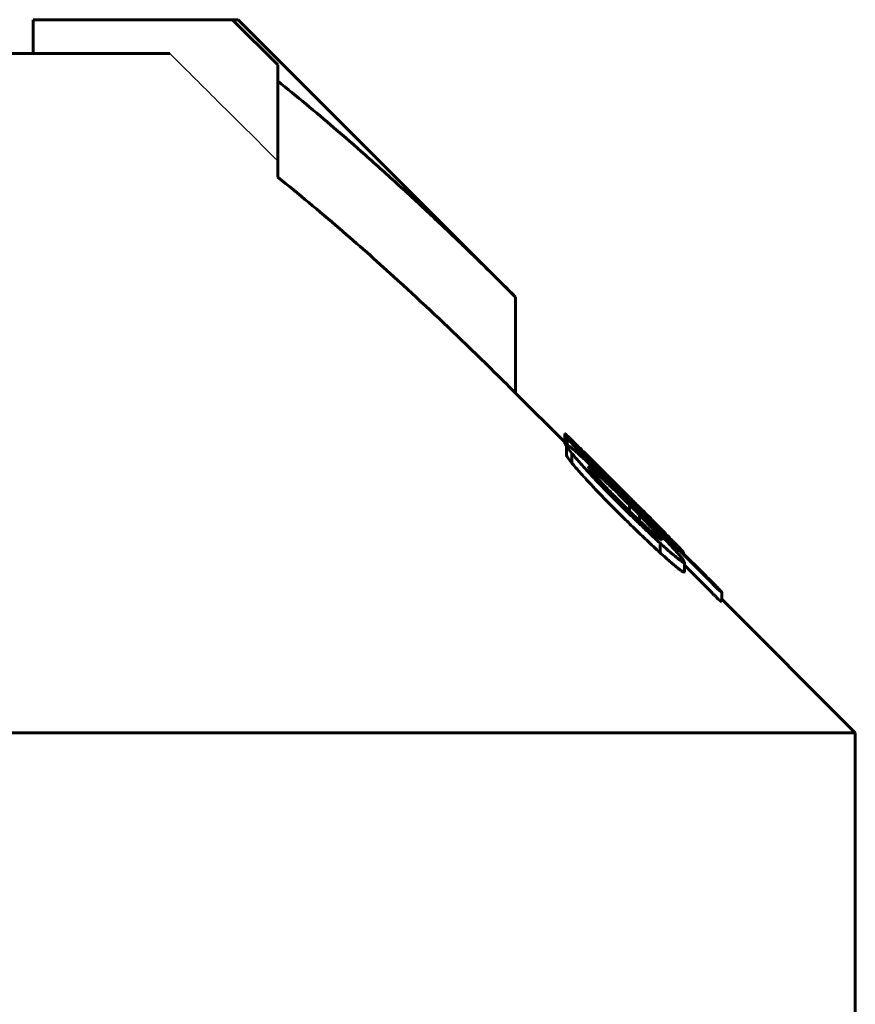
# Model space of a CAD drawing. Header units: millimetres. Extents: x -197 to 407, y -97 to 107.
# Tile 7 of 16: x 15 to 28, y 90 to 105. Entities that reach past the tile are written whole.
import ezdxf

# ---------------------------------------------------------------- set-up
doc = ezdxf.new("R2010")
doc.units = ezdxf.units.MM
doc.linetypes.add('K5LT-1', pattern=[0])
doc.linetypes.add('K5LT_BASIC', pattern=[0])
doc.layers.add('Системный слой (1)', color=7, linetype='Continuous', true_color=0x6c6c6c)

# ---------------------------------------------------------------- blocks, each defined once
blk = doc.blocks.new('U7')
at = {"layer": 'Системный слой (1)', "color": 150, "linetype": 'K5LT_BASIC', "lineweight": 60, "true_color": 0x0080ff}
for p, q in [((23.223, 98.585), (22.5, 99.308)), ((27.5, 94.308), (25.535, 96.273))]:
    blk.add_line(p, q, dxfattribs=at)
blk = doc.blocks.new('U16')
at = {"layer": 'Системный слой (1)', "color": 150, "linetype": 'K5LT_BASIC', "lineweight": 60, "true_color": 0x0080ff}
for p, q in [((24.967, 96.966), (24.968, 96.965)), ((24.968, 96.965), (24.969, 96.964)), ((24.969, 96.964), (24.969, 96.963))]:
    blk.add_line(p, q, dxfattribs=at)
blk = doc.blocks.new('U17')
at = {"layer": 'Системный слой (1)', "color": 150, "linetype": 'K5LT_BASIC', "lineweight": 60, "true_color": 0x0080ff}
for p, q in [((23.223, 98.568), (23.226, 98.563)), ((23.226, 98.563), (23.235, 98.552)), ((23.235, 98.552), (23.249, 98.535))]:
    blk.add_line(p, q, dxfattribs=at)

msp = doc.modelspace()

# ---------------------------------------------------------------- linework, layer by layer
at = {"layer": 'Системный слой (1)', "color": 150, "linetype": 'K5LT_BASIC', "lineweight": 60, "true_color": 0x0080ff}
for p, q in [((18.331, 104.808), (15.401, 104.808)), ((15.401, 104.308), (15.401, 104.808)), ((19, 104.142), (18.331, 104.808)), ((18.331, 104.808), (18.414, 104.808)), ((22.5, 100.722), (18.414, 104.808)), ((1.75, 104.308), (17.412, 104.308)), ((19, 103.902), (19, 104.142)), ((19, 102.488), (19, 103.902)), ((22.5, 99.308), (22.5, 100.722)), ((23.223, 98.568), (23.223, 98.71)), ((23.259, 98.642), (23.259, 98.646)), ((23.259, 98.544), (23.259, 98.642)), ((23.249, 98.398), (23.249, 98.539)), ((23.39, 98.524), (23.39, 98.524)), ((25.386, 96.513), (23.39, 98.504)), ((23.329, 98.279), (23.329, 98.421)), ((23.514, 98.415), (23.514, 98.424)), ((23.606, 98.166), (23.606, 98.201)), ((23.921, 98.028), (24.061, 97.888)), ((24.122, 97.746), (23.912, 97.953)), ((24.055, 97.86), (23.985, 97.93)), ((24.061, 97.888), (24.192, 97.757)), ((24.131, 97.737), (24.174, 97.695)), ((24.15, 97.765), (24.15, 97.794)), ((24.174, 97.574), (24.174, 97.665)), ((24.322, 97.43), (24.322, 97.515)), ((24.604, 97.33), (24.604, 97.329)), ((24.653, 97.151), (24.653, 97.141)), ((24.627, 96.957), (24.627, 97.098)), ((24.906, 97.01), (24.949, 96.967)), ((24.949, 96.967), (25.282, 96.635)), ((24.967, 96.968), (24.967, 96.967)), ((24.967, 96.949), (24.967, 96.967)), ((24.969, 96.948), (24.969, 96.963)), ((24.984, 96.676), (24.984, 96.817)), ((24.984, 96.773), (25.386, 96.372)), ((25.535, 96.233), (25.535, 96.374)), ((25.535, 96.374), (25.535, 96.374)), ((-27.5, 94.308), (27.5, 94.308)), ((27.5, 75.308), (27.5, 94.308))]:
    msp.add_line(p, q, dxfattribs=at)
at = {"layer": 'Системный слой (1)', "color": 7, "linetype": 'K5LT-1'}
msp.add_open_spline([(17.412, 104.308), (17.63, 104.091), (18.159, 103.564), (18.689, 103.038), (19, 102.727)], degree=3, knots=[0, 0, 0, 0, 1.30139, 3.163088, 3.163088, 3.163088, 3.163088], dxfattribs=at)
at = {"layer": 'Системный слой (1)', "color": 150, "linetype": 'K5LT_BASIC', "lineweight": 60, "true_color": 0x0080ff}
for points, knots in [([(22.5, 100.722), (22.251, 100.971), (21.849, 101.367), (21.276, 101.913), (20.788, 102.366), (20.3, 102.805), (19.708, 103.322), (19.278, 103.679), (19, 103.902)], [0, 0, 0, 0, 1.978899, 3.17739, 4.485674, 5.764378, 6.928204, 9, 9, 9, 9]), ([(19, 102.488), (19.305, 102.243), (19.878, 101.765), (20.802, 100.945), (21.665, 100.133), (22.258, 99.55), (22.5, 99.308)], [0, 0, 0, 0, 1.771844, 3.355019, 5.505196, 7, 7, 7, 7]), ([(23.486, 98.461), (23.437, 98.509), (23.375, 98.569), (23.292, 98.65), (23.25, 98.69), (23.227, 98.709), (23.223, 98.711), (23.223, 98.71)], [0, 0, 0, 0, 2.949434, 3.837152, 6.180712, 6.877607, 8, 8, 8, 8]), ([(23.223, 98.71), (23.223, 98.709), (23.224, 98.706), (23.231, 98.698), (23.24, 98.687), (23.257, 98.667), (23.281, 98.641), (23.323, 98.595), (23.361, 98.555), (23.39, 98.524)], [0, 0, 0, 0, 1.255401, 1.883708, 2.843687, 4.1306, 5.553603, 6.782332, 10, 10, 10, 10]), ([(23.39, 98.524), (23.379, 98.534), (23.364, 98.55), (23.342, 98.571), (23.326, 98.587), (23.308, 98.604), (23.292, 98.618), (23.279, 98.63), (23.267, 98.64), (23.262, 98.644), (23.259, 98.646)], [0, 0, 0, 0, 1.989945, 2.911403, 4.012689, 5.23408, 6.584187, 7.813659, 8.993648, 11, 11, 11, 11]), ([(23.259, 98.642), (23.269, 98.631), (23.289, 98.608), (23.32, 98.576), (23.349, 98.545), (23.371, 98.523), (23.384, 98.51), (23.39, 98.504)], [0, 0, 0, 0, 2.186738, 4.5665, 5.934341, 7.167334, 8, 8, 8, 8]), ([(23.912, 97.953), (23.855, 98.009), (23.779, 98.082), (23.664, 98.192), (23.586, 98.267), (23.5, 98.347), (23.434, 98.407), (23.381, 98.453), (23.338, 98.49), (23.302, 98.519), (23.27, 98.541), (23.252, 98.547), (23.249, 98.543), (23.249, 98.539)], [0, 0, 0, 0, 2.73894, 3.574488, 5.497153, 6.586259, 7.960984, 8.979843, 9.69967, 10.765083, 11.738397, 13.032945, 14, 14, 14, 14]), ([(23.249, 98.539), (23.249, 98.535), (23.254, 98.523), (23.278, 98.486), (23.307, 98.448), (23.329, 98.421)], [0, 0, 0, 0, 1.642134, 3.171794, 6, 6, 6, 6]), ([(23.921, 98.028), (23.873, 98.076), (23.803, 98.145), (23.711, 98.237), (23.613, 98.335), (23.537, 98.41), (23.486, 98.461)], [0, 0, 0, 0, 2.25945, 3.280631, 4.391725, 7, 7, 7, 7]), ([(23.249, 98.398), (23.249, 98.394), (23.254, 98.382), (23.278, 98.345), (23.307, 98.307), (23.329, 98.279)], [0, 0, 0, 0, 1.642134, 3.171794, 6, 6, 6, 6]), ([(23.329, 98.421), (23.363, 98.38), (23.425, 98.308), (23.523, 98.198), (23.608, 98.106), (23.691, 98.018), (23.841, 97.861), (23.972, 97.728), (24.078, 97.624)], [0, 0, 0, 0, 1.686677, 2.747215, 3.920043, 4.799042, 5.65045, 9, 9, 9, 9]), ([(23.985, 97.93), (23.932, 97.984), (23.837, 98.079), (23.734, 98.184), (23.662, 98.258), (23.618, 98.304), (23.578, 98.345), (23.55, 98.374), (23.528, 98.398), (23.513, 98.415), (23.504, 98.426), (23.499, 98.433), (23.497, 98.435), (23.497, 98.436)], [0, 0, 0, 0, 3.669405, 6.382492, 7.262153, 8.897688, 9.740477, 10.604791, 11.437362, 12.183081, 12.718073, 13.340195, 14, 14, 14, 14]), ([(23.514, 98.424), (23.511, 98.426), (23.506, 98.43), (23.502, 98.433), (23.499, 98.435), (23.498, 98.436), (23.497, 98.436), (23.497, 98.436)], [0, 0, 0, 0, 3.55862, 5.158078, 6.445499, 7.061448, 8, 8, 8, 8]), ([(24.15, 97.794), (24.088, 97.857), (23.974, 97.97), (23.853, 98.091), (23.754, 98.19), (23.677, 98.265), (23.608, 98.333), (23.567, 98.373), (23.54, 98.399), (23.521, 98.417), (23.514, 98.424)], [0, 0, 0, 0, 3.025728, 5.426372, 5.841382, 7.930165, 9.248727, 9.589284, 10.392608, 11, 11, 11, 11]), ([(23.329, 98.279), (23.363, 98.238), (23.425, 98.167), (23.523, 98.057), (23.608, 97.965), (23.691, 97.876), (23.841, 97.719), (23.972, 97.587), (24.078, 97.482)], [0, 0, 0, 0, 1.686677, 2.747215, 3.920043, 4.799042, 5.65045, 9, 9, 9, 9]), ([(23.606, 98.201), (23.6, 98.206), (23.59, 98.212), (23.577, 98.22), (23.572, 98.221), (23.572, 98.218)], [0, 0, 0, 0, 1.967557, 3.269177, 6, 6, 6, 6]), ([(23.572, 98.218), (23.572, 98.217), (23.573, 98.213), (23.578, 98.204), (23.589, 98.188), (23.607, 98.166), (23.631, 98.137), (23.661, 98.103), (23.695, 98.066), (23.736, 98.021), (23.787, 97.967), (23.847, 97.903), (23.891, 97.858), (23.912, 97.836)], [0, 0, 0, 0, 0.644591, 1.39992, 2.335096, 3.403727, 4.51008, 5.683637, 6.970867, 8.176359, 9.955523, 11.97904, 14, 14, 14, 14]), ([(24.174, 97.665), (24.121, 97.717), (24.037, 97.801), (23.94, 97.895), (23.88, 97.953), (23.835, 97.996), (23.764, 98.062), (23.683, 98.137), (23.628, 98.184), (23.606, 98.201)], [0, 0, 0, 0, 2.586508, 4.146166, 4.775469, 5.59518, 6.388526, 8.423643, 10, 10, 10, 10]), ([(23.912, 97.836), (23.935, 97.813), (23.99, 97.757), (24.046, 97.701), (24.078, 97.669)], [0, 0, 0, 0, 2.130713, 5, 5, 5, 5]), ([(24.055, 97.86), (24.095, 97.82), (24.16, 97.756), (24.274, 97.643), (24.347, 97.571), (24.395, 97.524)], [0, 0, 0, 0, 2.130398, 3.391548, 6, 6, 6, 6]), ([(24.131, 97.737), (24.131, 97.737), (24.13, 97.737), (24.129, 97.739), (24.126, 97.742), (24.124, 97.744), (24.122, 97.746)], [0, 0, 0, 0, 1.943845, 3.468798, 4.649062, 7, 7, 7, 7]), ([(24.604, 97.33), (24.604, 97.331), (24.602, 97.334), (24.592, 97.345), (24.575, 97.363), (24.55, 97.39), (24.515, 97.426), (24.478, 97.464), (24.437, 97.506), (24.372, 97.572), (24.275, 97.669), (24.193, 97.751), (24.15, 97.794)], [0, 0, 0, 0, 0.807263, 1.551605, 2.276231, 3.41665, 4.324947, 5.392237, 6.317798, 7.45442, 10.088186, 13, 13, 13, 13]), ([(24.776, 97.17), (24.729, 97.217), (24.658, 97.289), (24.554, 97.394), (24.462, 97.486), (24.34, 97.609), (24.248, 97.701), (24.192, 97.757)], [0, 0, 0, 0, 2.055422, 3.084386, 4.413147, 5.813148, 8, 8, 8, 8]), ([(24.078, 97.669), (24.132, 97.615), (24.229, 97.52), (24.332, 97.421), (24.413, 97.344), (24.477, 97.285), (24.546, 97.224), (24.588, 97.189), (24.612, 97.169), (24.635, 97.153), (24.647, 97.145), (24.653, 97.141)], [0, 0, 0, 0, 2.981075, 5.239517, 5.612467, 7.456546, 8.852562, 9.8072, 10.445652, 10.907499, 12, 12, 12, 12]), ([(24.078, 97.624), (24.133, 97.569), (24.22, 97.484), (24.337, 97.37), (24.466, 97.247), (24.562, 97.157), (24.627, 97.098)], [0, 0, 0, 0, 2.10295, 3.284794, 4.449696, 7, 7, 7, 7]), ([(24.828, 97.017), (24.768, 97.082), (24.678, 97.178), (24.554, 97.308), (24.466, 97.399), (24.34, 97.528), (24.241, 97.627), (24.174, 97.695)], [0, 0, 0, 0, 2.520863, 3.582274, 4.645167, 5.709618, 8, 8, 8, 8]), ([(24.322, 97.515), (24.299, 97.538), (24.265, 97.573), (24.22, 97.618), (24.194, 97.645), (24.178, 97.661), (24.174, 97.665)], [0, 0, 0, 0, 3.322407, 4.763903, 6.351609, 7, 7, 7, 7]), ([(24.078, 97.482), (24.133, 97.428), (24.22, 97.343), (24.337, 97.229), (24.466, 97.106), (24.562, 97.016), (24.627, 96.957)], [0, 0, 0, 0, 2.10295, 3.284794, 4.449696, 7, 7, 7, 7]), ([(24.653, 97.151), (24.653, 97.152), (24.652, 97.156), (24.645, 97.166), (24.635, 97.18), (24.618, 97.2), (24.593, 97.229), (24.562, 97.263), (24.528, 97.3), (24.485, 97.345), (24.418, 97.416), (24.36, 97.476), (24.322, 97.515)], [0, 0, 0, 0, 0.781337, 1.349539, 2.070285, 2.983814, 4.062911, 5.256727, 6.457876, 7.662141, 9.541349, 13, 13, 13, 13]), ([(24.395, 97.524), (24.435, 97.485), (24.48, 97.442), (24.525, 97.399), (24.542, 97.384), (24.562, 97.365), (24.582, 97.347), (24.595, 97.335), (24.602, 97.33), (24.604, 97.329), (24.604, 97.329)], [0, 0, 0, 0, 4.726274, 5.291516, 6.055181, 7.008368, 8.320908, 9.417946, 10.052939, 11, 11, 11, 11]), ([(24.967, 96.968), (24.967, 96.969), (24.961, 96.978), (24.937, 97.003), (24.905, 97.038), (24.852, 97.092), (24.806, 97.14), (24.776, 97.17)], [0, 0, 0, 0, 1.508274, 2.72384, 3.972171, 5.507485, 8, 8, 8, 8]), ([(24.627, 97.098), (24.684, 97.047), (24.754, 96.985), (24.843, 96.91), (24.89, 96.871), (24.928, 96.843), (24.948, 96.828), (24.965, 96.818), (24.98, 96.811), (24.984, 96.814), (24.984, 96.817)], [0, 0, 0, 0, 3.533484, 4.418025, 6.270566, 7.251031, 7.959652, 8.608808, 9.576446, 11, 11, 11, 11]), ([(24.984, 96.817), (24.984, 96.821), (24.981, 96.83), (24.967, 96.852), (24.944, 96.883), (24.898, 96.938), (24.854, 96.988), (24.828, 97.017)], [0, 0, 0, 0, 1.597265, 2.35616, 3.797082, 5.700631, 8, 8, 8, 8]), ([(24.906, 97.01), (24.906, 97.01), (24.906, 97.011), (24.904, 97.012), (24.903, 97.013), (24.901, 97.015), (24.897, 97.019), (24.884, 97.032), (24.864, 97.053), (24.845, 97.071), (24.837, 97.08)], [0, 0, 0, 0, 0.231424, 0.410892, 0.593298, 0.895171, 1.42538, 2.384938, 6.939241, 11, 11, 11, 11]), ([(24.837, 97.08), (24.853, 97.065), (24.875, 97.044), (24.908, 97.015), (24.93, 96.994), (24.949, 96.979), (24.963, 96.968), (24.967, 96.966), (24.967, 96.967)], [0, 0, 0, 0, 1.748584, 2.63704, 4.379363, 5.454798, 6.650327, 9, 9, 9, 9]), ([(24.627, 96.957), (24.684, 96.906), (24.754, 96.844), (24.843, 96.768), (24.89, 96.729), (24.928, 96.701), (24.948, 96.687), (24.965, 96.677), (24.98, 96.67), (24.984, 96.672), (24.984, 96.676)], [0, 0, 0, 0, 3.533484, 4.418025, 6.270566, 7.251031, 7.959652, 8.608808, 9.576446, 11, 11, 11, 11]), ([(25.508, 96.405), (25.498, 96.416), (25.481, 96.434), (25.449, 96.467), (25.401, 96.516), (25.342, 96.575), (25.297, 96.62), (25.282, 96.635)], [0, 0, 0, 0, 1.437307, 2.175966, 3.494457, 6.437549, 8, 8, 8, 8]), ([(25.386, 96.513), (25.396, 96.503), (25.419, 96.48), (25.449, 96.451), (25.474, 96.427), (25.494, 96.409), (25.517, 96.388), (25.529, 96.379), (25.535, 96.374)], [0, 0, 0, 0, 1.44, 3.060534, 4.125616, 5.31147, 6.389968, 9, 9, 9, 9]), ([(25.386, 96.372), (25.396, 96.361), (25.419, 96.339), (25.449, 96.31), (25.474, 96.285), (25.494, 96.267), (25.517, 96.247), (25.529, 96.237), (25.535, 96.233)], [0, 0, 0, 0, 1.44, 3.060534, 4.125616, 5.31147, 6.389968, 9, 9, 9, 9]), ([(25.535, 96.374), (25.535, 96.375), (25.534, 96.375), (25.533, 96.376), (25.532, 96.378), (25.53, 96.381), (25.525, 96.387), (25.517, 96.395), (25.511, 96.402), (25.508, 96.405)], [0, 0, 0, 0, 0.687896, 1.202074, 1.930121, 2.855933, 4.15399, 7.761953, 10, 10, 10, 10])]:
    msp.add_open_spline(points, degree=3, knots=knots, dxfattribs=at)

# ---------------------------------------------------------------- block references
at = {"layer": 'Системный слой (1)'}
for name in ['U7', 'U17', 'U16']:
    msp.add_blockref(name, (0, 0), dxfattribs=at)

doc.saveas('drawing.dxf')
